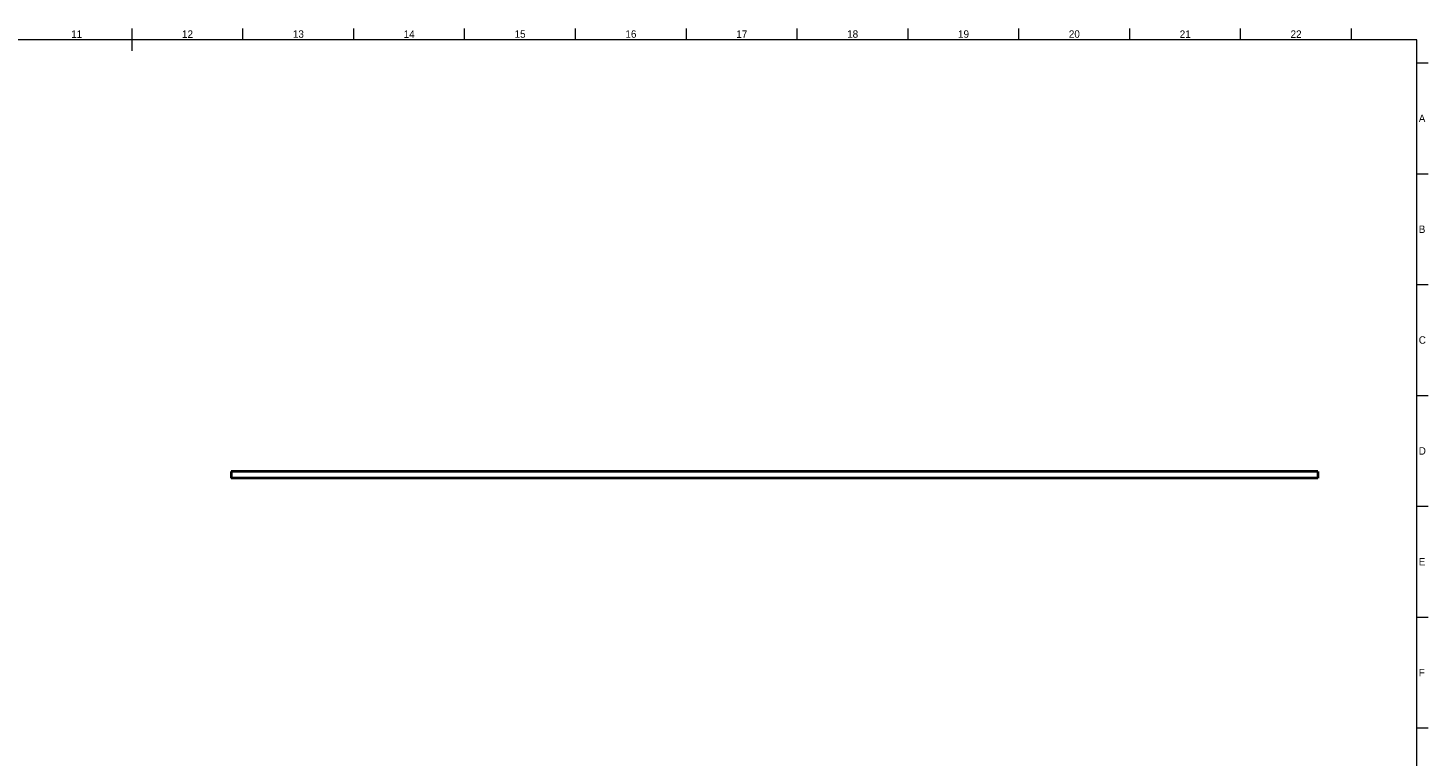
# Model space of a CAD drawing. Header units: millimetres. Extents: x 15 to 1184, y 5 to 836.
# Tile 3 of 3: x 553 to 1184, y 508 to 836. Entities that reach past the tile are written whole.
import ezdxf

# ---------------------------------------------------------------- set-up
doc = ezdxf.new("R2010")
doc.units = ezdxf.units.MM
doc.layers.add('기하구조', color=7, linetype='Continuous')
doc.layers.add('테두리', color=7, linetype='Continuous')
doc.styles.add('Shapr0', font='txt', dxfattribs={"height": 3.3495})

msp = doc.modelspace()

# ---------------------------------------------------------------- linework, layer by layer
at = {"layer": '기하구조', "linetype": 'Continuous', "lineweight": 40}
for p, q in [((1134.25, 636.25), (644.25, 636.25)), ((644.25, 636.25), (644.25, 633.25)), ((1134.25, 633.25), (644.25, 633.25)), ((1134.25, 636.25), (1134.25, 633.25))]:
    msp.add_line(p, q, dxfattribs=at)
at = {"layer": '테두리', "linetype": 'Continuous', "lineweight": 15}
for p, q in [((599.5, 826), (599.5, 836)), ((649.5, 831), (649.5, 836)), ((699.5, 831), (699.5, 836)), ((749.5, 831), (749.5, 836)), ((799.5, 831), (799.5, 836)), ((849.5, 831), (849.5, 836)), ((899.5, 831), (899.5, 836)), ((949.5, 831), (949.5, 836)), ((999.5, 831), (999.5, 836)), ((1049.5, 831), (1049.5, 836)), ((1099.5, 831), (1099.5, 836)), ((1149.5, 831), (1149.5, 836)), ((1179, 831), (20, 831)), ((1179, 10), (1179, 831)), ((1179, 820.5), (1184, 820.5)), ((1179, 770.5), (1184, 770.5)), ((1179, 720.5), (1184, 720.5)), ((1179, 670.5), (1184, 670.5)), ((1179, 620.5), (1184, 620.5)), ((1179, 570.5), (1184, 570.5)), ((1179, 520.5), (1184, 520.5))]:
    msp.add_line(p, q, dxfattribs=at)

# ---------------------------------------------------------------- texts
at = {"layer": '테두리', "linetype": 'Continuous', "lineweight": 15, "width": 3.3495, "style": 'Shapr0'}
for s, insert, char_height, attachment_point in [('11', (574.5, 831.83), 3.349, 8), ('12', (624.5, 831.83), 3.349, 8), ('13', (674.5, 831.83), 3.349, 8), ('14', (724.5, 831.83), 3.349, 8), ('15', (774.5, 831.83), 3.349, 8), ('16', (824.5, 831.83), 3.349, 8), ('17', (874.5, 831.83), 3.349, 8), ('18', (924.5, 831.83), 3.349, 8), ('19', (974.5, 831.83), 3.349, 8), ('20', (1024.5, 831.83), 3.349, 8), ('21', (1074.5, 831.83), 3.349, 8), ('22', (1124.5, 831.83), 3.349, 8), ('A', (1179.83, 795.5), 3.35, 4), ('B', (1179.83, 745.5), 3.35, 4), ('C', (1179.83, 695.5), 3.35, 4), ('D', (1179.83, 645.5), 3.35, 4), ('E', (1179.83, 595.5), 3.35, 4), ('F', (1179.83, 545.5), 3.35, 4)]:
    msp.add_mtext(s, dxfattribs=dict(at, insert=insert, char_height=char_height, attachment_point=attachment_point))

doc.saveas('drawing.dxf')
